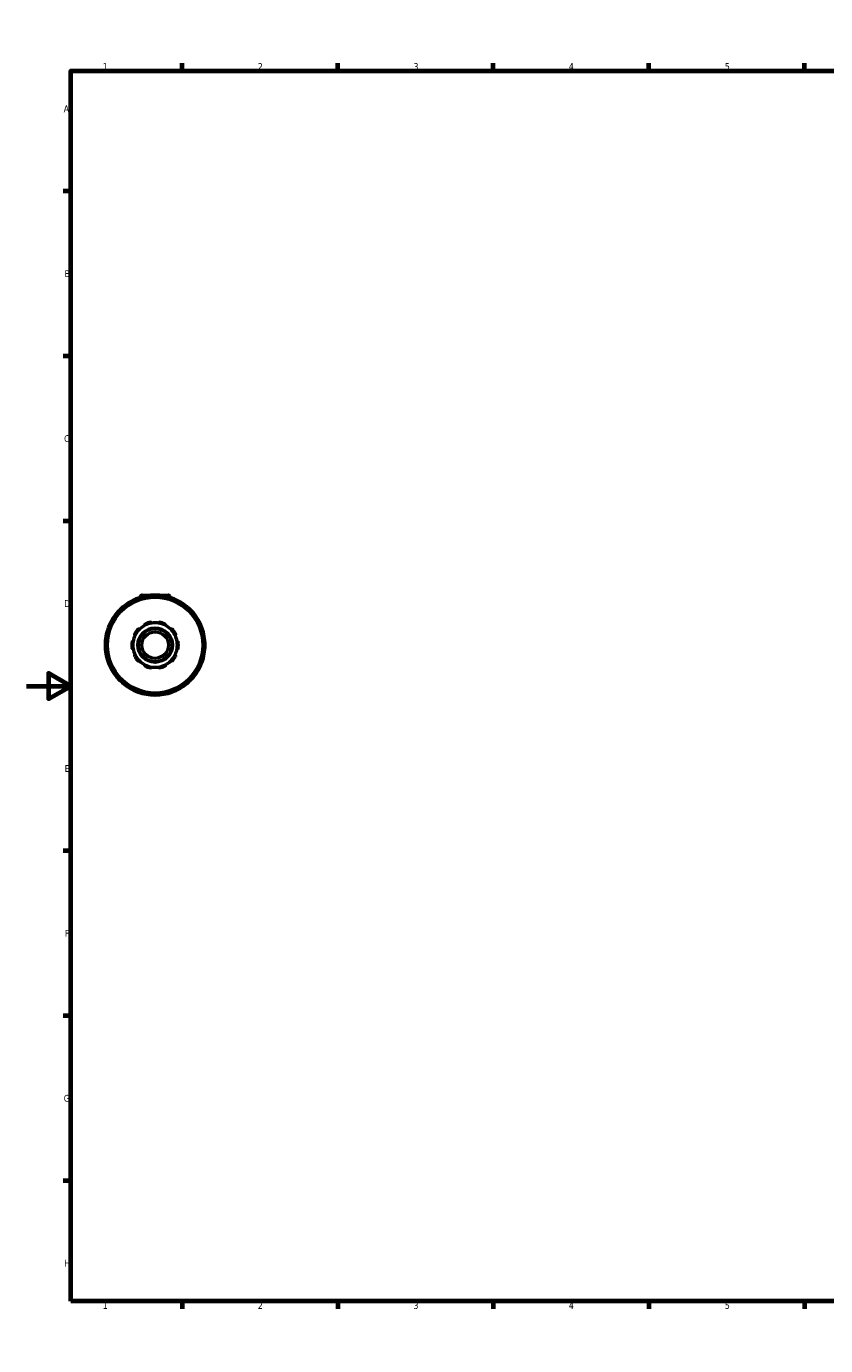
# Model space of a CAD drawing. Header units: millimetres. Extents: x 0 to 921, y -378 to 699.
# Tile 2 of 9: x 0 to 360, y 0 to 594. Entities that reach past the tile are written whole.
import ezdxf

# ---------------------------------------------------------------- set-up
doc = ezdxf.new("R2010")
doc.units = ezdxf.units.MM
for name, color, linetype, lineweight in [('Border (ANSI)', 7, 'Continuous', 70), ('Visible (ANSI)', 7, 'Continuous', 50), ('Visible Narrow (ANSI)', 7, 'Continuous', 35)]:
    doc.layers.add(name, color=color, linetype=linetype, lineweight=lineweight)
doc.styles.add('Note Text (ANSI)', font='tahoma.ttf')

# ---------------------------------------------------------------- blocks, each defined once
blk = doc.blocks.new('Borders Default Border')
at = {"layer": 'Border (ANSI)'}
for p, q in [((70.08, 574), (70.08, 577.45)), ((140.17, 574), (140.17, 577.45)), ((210.25, 574), (210.25, 577.45)), ((280.33, 574), (280.33, 577.45)), ((350.42, 574), (350.42, 577.45)), ((490.58, 574), (490.58, 577.45)), ((560.67, 574), (560.67, 577.45)), ((630.75, 574), (630.75, 577.45)), ((700.83, 574), (700.83, 577.45)), ((770.92, 574), (770.92, 577.45)), ((20, 519.75), (16.55, 519.75)), ((821, 519.75), (824.45, 519.75)), ((20, 445.5), (16.55, 445.5)), ((821, 445.5), (824.45, 445.5)), ((20, 371.25), (16.55, 371.25)), ((821, 371.25), (824.45, 371.25)), ((20, 222.75), (16.55, 222.75)), ((821, 222.75), (824.45, 222.75)), ((20, 148.5), (16.55, 148.5)), ((821, 148.5), (824.45, 148.5)), ((20, 74.25), (16.55, 74.25)), ((821, 74.25), (824.45, 74.25)), ((70.08, 20), (70.08, 16.55)), ((140.17, 20), (140.17, 16.55)), ((210.25, 20), (210.25, 16.55)), ((280.33, 20), (280.33, 16.55)), ((350.42, 20), (350.42, 16.55)), ((490.58, 20), (490.58, 16.55)), ((560.67, 20), (560.67, 16.55)), ((630.75, 20), (630.75, 16.55)), ((700.83, 20), (700.83, 16.55)), ((770.92, 20), (770.92, 16.55))]:
    blk.add_line(p, q, dxfattribs=at)
at = {"layer": 'Border (ANSI)', "flags": 128}
for points in [[(420.5, 594), (420.5, 574), (414.73, 584), (426.27, 584), (420.5, 574)], [(20, 20), (20, 574), (821, 574), (821, 20), (20, 20)], [(0, 297), (20, 297), (10, 302.77), (10, 291.23), (20, 297)], [(841, 297), (821, 297), (831, 302.77), (831, 291.23), (821, 297)], [(420.5, 0), (420.5, 20), (414.73, 10), (426.27, 10), (420.5, 20)]]:
    blk.add_lwpolyline(points, dxfattribs=at)
at = {"layer": 'Border (ANSI)', "attachment_point": 7, "style": 'Note Text (ANSI)'}
for s, insert, char_height in [('1', (34.35, 574.4), 3.05), ('2', (104.2, 574.4), 3.05), ('3', (174.26, 574.34), 3.05), ('4', (244.23, 574.4), 3.05), ('5', (314.48, 574.34), 3.05), ('6', (384.49, 574.34), 3.05), ('7', (454.6, 574.4), 3.05), ('8', (524.63, 574.33), 3.05), ('9', (594.7, 574.34), 3.05), ('10', (663.96, 574.34), 3.048), ('11', (734.04, 574.4), 3.048), ('12', (804.13, 574.4), 3.048), ('A', (16.78, 555.35), 3.05), ('A', (821.63, 555.35), 3.05), ('B', (17.15, 481.1), 3.05), ('B', (821.99, 481.1), 3.05), ('C', (16.95, 406.8), 3.05), ('C', (821.8, 406.8), 3.05), ('D', (16.96, 332.6), 3.05), ('D', (821.81, 332.6), 3.05), ('E', (17.21, 258.35), 3.05), ('E', (822.05, 258.35), 3.05), ('F', (17.29, 184.1), 3.05), ('F', (822.14, 184.1), 3.05), ('G', (16.81, 109.79), 3.05), ('G', (821.66, 109.79), 3.05), ('H', (16.97, 35.6), 3.05), ('H', (821.81, 35.6), 3.05), ('1', (34.35, 16.55), 3.05), ('2', (104.2, 16.55), 3.05), ('3', (174.26, 16.49), 3.05), ('4', (244.23, 16.55), 3.05), ('5', (314.48, 16.49), 3.05), ('6', (384.49, 16.49), 3.05), ('7', (454.6, 16.55), 3.05), ('8', (524.63, 16.48), 3.05), ('9', (594.7, 16.49), 3.05), ('10', (663.96, 16.49), 3.048), ('11', (734.04, 16.55), 3.048), ('12', (804.13, 16.55), 3.048)]:
    blk.add_mtext(s, dxfattribs=dict(at, insert=insert, char_height=char_height))

msp = doc.modelspace()

# ---------------------------------------------------------------- linework, layer by layer
at = {"layer": 'Visible (ANSI)'}
for p, q in [((50.023, 335.923), (50.214, 335.591)), ((51.209, 337.027), (51.209, 336.891)), ((52.109, 337.927), (63.809, 337.927)), ((54.584, 336.762), (54.584, 337.145)), ((61.334, 337.145), (61.334, 336.762)), ((64.709, 337.027), (64.709, 336.891)), ((65.703, 335.591), (65.894, 335.923)), ((40.838, 329.209), (41.17, 329.018)), ((44.368, 332.216), (44.177, 332.548)), ((71.74, 332.548), (71.549, 332.216)), ((74.747, 329.018), (75.079, 329.209)), ((37.795, 323.172), (37.463, 323.363)), ((78.454, 323.363), (78.122, 323.172)), ((36.241, 318.802), (36.624, 318.802)), ((79.293, 318.802), (79.676, 318.802)), ((36.624, 312.052), (36.241, 312.052)), ((79.676, 312.052), (79.293, 312.052)), ((37.463, 307.491), (37.795, 307.683)), ((78.122, 307.683), (78.454, 307.491)), ((41.17, 301.837), (40.838, 301.646)), ((44.177, 298.307), (44.368, 298.638)), ((71.549, 298.638), (71.74, 298.307)), ((75.079, 301.646), (74.747, 301.837)), ((50.214, 295.263), (50.023, 294.932)), ((54.584, 293.71), (54.584, 294.093)), ((61.334, 294.093), (61.334, 293.71)), ((65.894, 294.932), (65.703, 295.263))]:
    msp.add_line(p, q, dxfattribs=at)
for radius in [21.6, 7.774, 7.475, 5.98]:
    msp.add_circle((57.959, 315.427), radius, dxfattribs=at)
for centre, radius, start, end in [((57.959, 315.427), 22.5, 129.984954, 140.015046), ((57.959, 315.427), 22.5, 110.015046, 129.984954), ((43.789, 332.324), 0.448, 30, 129.984954), ((50.411, 336.147), 0.448, 110.015046, 210), ((57.959, 315.427), 22.5, 99.984954, 110.015046), ((52.109, 337.027), 0.9, 90, 180), ((57.959, 315.427), 22.5, 80.015046, 99.984954), ((54.135, 337.145), 0.449, 0, 99.984954), ((61.782, 337.145), 0.449, 80.015046, 180), ((57.959, 315.427), 22.5, 69.984954, 80.015046), ((63.809, 337.027), 0.9, 0, 90), ((57.959, 315.427), 22.5, 50.015046, 69.984954), ((65.506, 336.147), 0.449, 330, 69.984954), ((72.129, 332.324), 0.449, 50.015046, 150), ((57.959, 315.427), 22.5, 39.984954, 50.015046), ((57.959, 315.427), 22.5, 140.015046, 159.984954), ((41.062, 329.597), 0.449, 140.015046, 240), ((74.855, 329.597), 0.448, 300, 39.984954), ((57.959, 315.427), 22.5, 20.015046, 39.984954), ((57.959, 315.427), 22.5, 159.984954, 170.015046), ((37.239, 322.975), 0.449, 60, 159.984954), ((57.959, 315.427), 10.465, 137.149379, 150.850621), ((57.959, 315.427), 10.017, 134.583682, 153.416318), ((57.959, 315.427), 10.017, 117.416318, 134.583682), ((57.959, 315.427), 10.017, 98.583682, 117.416318), ((57.959, 315.427), 10.465, 101.149379, 114.850621), ((57.959, 315.427), 10.017, 81.416318, 98.583682), ((57.959, 315.427), 10.017, 62.583682, 81.416318), ((57.959, 315.427), 10.465, 65.149379, 78.850621), ((57.959, 315.427), 10.017, 45.416318, 62.583682), ((57.959, 315.427), 10.017, 26.583682, 45.416318), ((57.959, 315.427), 10.465, 29.149379, 42.850621), ((78.678, 322.975), 0.449, 20.015046, 120), ((57.959, 315.427), 22.5, 9.984954, 20.015046), ((57.959, 315.427), 22.5, 170.015046, 189.984954), ((36.241, 319.251), 0.448, 170.015046, 270), ((57.959, 315.427), 10.465, 173.149379, 186.850621), ((57.959, 315.427), 10.017, 170.583682, 189.416318), ((57.959, 315.427), 10.017, 153.416318, 170.583682), ((57.959, 315.427), 10.016, 9.416318, 26.583682), ((57.959, 315.427), 10.016, 350.583682, 9.416318), ((57.959, 315.427), 10.465, 353.149379, 6.850621), ((79.676, 319.251), 0.449, 270, 9.984954), ((57.959, 315.427), 22.5, 350.015046, 9.984954), ((36.241, 311.604), 0.448, 90, 189.984954), ((57.959, 315.427), 22.5, 189.984954, 200.015046), ((57.959, 315.427), 10.017, 189.416318, 206.583682), ((57.959, 315.427), 10.465, 209.149379, 222.850621), ((57.959, 315.427), 10.016, 206.583682, 225.416318), ((57.959, 315.427), 10.016, 314.583682, 333.416318), ((57.959, 315.427), 10.465, 317.149379, 330.850621), ((57.959, 315.427), 10.017, 333.416318, 350.583682), ((57.959, 315.427), 22.5, 339.984954, 350.015046), ((79.676, 311.604), 0.448, 350.015046, 90), ((57.959, 315.427), 22.5, 200.015046, 219.984954), ((37.239, 307.88), 0.449, 200.015046, 300), ((57.959, 315.427), 10.016, 225.416318, 242.583682), ((57.959, 315.427), 10.017, 242.583682, 261.416318), ((57.959, 315.427), 10.465, 245.149379, 258.850621), ((57.959, 315.427), 10.017, 261.416318, 278.583682), ((57.959, 315.427), 10.017, 278.583682, 297.416318), ((57.959, 315.427), 10.465, 281.149379, 294.850621), ((57.959, 315.427), 10.016, 297.416318, 314.583682), ((57.959, 315.427), 22.5, 320.015046, 339.984954), ((78.678, 307.88), 0.448, 240, 339.984954), ((41.062, 301.257), 0.449, 120, 219.984954), ((57.959, 315.427), 22.5, 219.984954, 230.015046), ((43.789, 298.531), 0.448, 230.015046, 330), ((57.959, 315.427), 22.5, 230.015046, 249.984954), ((57.959, 315.427), 22.5, 290.015046, 309.984954), ((72.129, 298.531), 0.448, 210, 309.984954), ((57.959, 315.427), 22.5, 309.984954, 320.015046), ((74.855, 301.257), 0.448, 320.015046, 60), ((50.411, 294.708), 0.449, 150, 249.984954), ((57.959, 315.427), 22.5, 249.984954, 260.015046), ((54.135, 293.71), 0.448, 260.015046, 0), ((57.959, 315.427), 22.5, 260.015046, 279.984954), ((61.782, 293.71), 0.448, 180, 279.984954), ((57.959, 315.427), 22.5, 279.984954, 290.015046), ((65.506, 294.708), 0.449, 290.015046, 30)]:
    msp.add_arc(centre, radius, start, end, dxfattribs=at)
for points, knots in [([(50.286, 322.545), (50.308, 322.568), (50.332, 322.589), (50.384, 322.625), (50.412, 322.641), (50.497, 322.677), (50.556, 322.687), (50.672, 322.689), (50.735, 322.676), (50.844, 322.63), (50.89, 322.598), (50.927, 322.561)], [0.084571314, 0.084571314, 0.084571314, 0.084571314, 0.094109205, 0.094109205, 0.103647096, 0.103647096, 0.122722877, 0.122722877, 0.145932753, 0.145932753, 0.167729, 0.167729, 0.167729, 0.167729]), ([(53.346, 324.319), (53.324, 324.365), (53.307, 324.42), (53.297, 324.538), (53.304, 324.601), (53.342, 324.711), (53.37, 324.764), (53.43, 324.833), (53.453, 324.855), (53.504, 324.893), (53.532, 324.91), (53.561, 324.923)], [0.161263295, 0.161263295, 0.161263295, 0.161263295, 0.183059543, 0.183059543, 0.206269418, 0.206269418, 0.2253452, 0.2253452, 0.234883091, 0.234883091, 0.244420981, 0.244420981, 0.244420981, 0.244420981]), ([(55.935, 325.695), (55.966, 325.701), (55.998, 325.704), (56.062, 325.703), (56.093, 325.699), (56.183, 325.678), (56.237, 325.652), (56.332, 325.585), (56.375, 325.538), (56.436, 325.436), (56.455, 325.383), (56.464, 325.332)], [0.084571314, 0.084571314, 0.084571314, 0.084571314, 0.094109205, 0.094109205, 0.103647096, 0.103647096, 0.122722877, 0.122722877, 0.145932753, 0.145932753, 0.167729, 0.167729, 0.167729, 0.167729]), ([(59.454, 325.332), (59.462, 325.383), (59.481, 325.436), (59.542, 325.538), (59.585, 325.585), (59.68, 325.652), (59.734, 325.678), (59.824, 325.699), (59.855, 325.703), (59.919, 325.704), (59.951, 325.701), (59.982, 325.695)], [0.161263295, 0.161263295, 0.161263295, 0.161263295, 0.183059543, 0.183059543, 0.206269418, 0.206269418, 0.2253452, 0.2253452, 0.234883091, 0.234883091, 0.244420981, 0.244420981, 0.244420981, 0.244420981]), ([(62.356, 324.923), (62.385, 324.91), (62.413, 324.893), (62.464, 324.855), (62.487, 324.833), (62.547, 324.764), (62.576, 324.711), (62.613, 324.601), (62.62, 324.538), (62.61, 324.42), (62.594, 324.365), (62.571, 324.319)], [0.084571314, 0.084571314, 0.084571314, 0.084571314, 0.094109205, 0.094109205, 0.103647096, 0.103647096, 0.122722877, 0.122722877, 0.145932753, 0.145932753, 0.167729, 0.167729, 0.167729, 0.167729]), ([(64.99, 322.561), (65.027, 322.598), (65.073, 322.63), (65.182, 322.676), (65.245, 322.689), (65.361, 322.687), (65.42, 322.677), (65.505, 322.641), (65.533, 322.625), (65.585, 322.589), (65.609, 322.568), (65.631, 322.545)], [0.161263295, 0.161263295, 0.161263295, 0.161263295, 0.183059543, 0.183059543, 0.206269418, 0.206269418, 0.2253452, 0.2253452, 0.234883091, 0.234883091, 0.244420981, 0.244420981, 0.244420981, 0.244420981]), ([(47.568, 316.676), (47.572, 316.707), (47.579, 316.739), (47.6, 316.799), (47.614, 316.827), (47.661, 316.906), (47.703, 316.95), (47.795, 317.019), (47.854, 317.046), (47.969, 317.072), (48.026, 317.073), (48.077, 317.066)], [0.084571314, 0.084571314, 0.084571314, 0.084571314, 0.094109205, 0.094109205, 0.103647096, 0.103647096, 0.122722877, 0.122722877, 0.145932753, 0.145932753, 0.167729, 0.167729, 0.167729, 0.167729]), ([(49.001, 319.91), (48.955, 319.934), (48.91, 319.968), (48.832, 320.058), (48.801, 320.114), (48.767, 320.224), (48.758, 320.283), (48.766, 320.375), (48.772, 320.407), (48.791, 320.467), (48.803, 320.497), (48.819, 320.525)], [0.161263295, 0.161263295, 0.161263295, 0.161263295, 0.183059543, 0.183059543, 0.206269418, 0.206269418, 0.2253452, 0.2253452, 0.234883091, 0.234883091, 0.244420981, 0.244420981, 0.244420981, 0.244420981]), ([(67.098, 320.525), (67.114, 320.497), (67.126, 320.467), (67.145, 320.407), (67.151, 320.375), (67.159, 320.283), (67.15, 320.224), (67.116, 320.114), (67.085, 320.058), (67.007, 319.968), (66.962, 319.934), (66.916, 319.91)], [0.084571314, 0.084571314, 0.084571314, 0.084571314, 0.094109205, 0.094109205, 0.103647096, 0.103647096, 0.122722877, 0.122722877, 0.145932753, 0.145932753, 0.167729, 0.167729, 0.167729, 0.167729]), ([(67.84, 317.066), (67.891, 317.073), (67.948, 317.072), (68.063, 317.046), (68.122, 317.019), (68.214, 316.95), (68.256, 316.906), (68.304, 316.827), (68.317, 316.799), (68.338, 316.739), (68.345, 316.707), (68.349, 316.676)], [0.161263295, 0.161263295, 0.161263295, 0.161263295, 0.183059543, 0.183059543, 0.206269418, 0.206269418, 0.2253452, 0.2253452, 0.234883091, 0.234883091, 0.244420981, 0.244420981, 0.244420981, 0.244420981]), ([(48.077, 313.789), (48.026, 313.781), (47.969, 313.783), (47.854, 313.809), (47.795, 313.836), (47.703, 313.905), (47.661, 313.948), (47.614, 314.027), (47.6, 314.056), (47.579, 314.116), (47.572, 314.148), (47.568, 314.179)], [0.161263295, 0.161263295, 0.161263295, 0.161263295, 0.183059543, 0.183059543, 0.206269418, 0.206269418, 0.2253452, 0.2253452, 0.234883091, 0.234883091, 0.244420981, 0.244420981, 0.244420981, 0.244420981]), ([(48.819, 310.33), (48.803, 310.358), (48.791, 310.387), (48.772, 310.448), (48.766, 310.479), (48.758, 310.571), (48.767, 310.631), (48.801, 310.741), (48.832, 310.797), (48.91, 310.886), (48.955, 310.921), (49.001, 310.945)], [0.084571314, 0.084571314, 0.084571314, 0.084571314, 0.094109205, 0.094109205, 0.103647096, 0.103647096, 0.122722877, 0.122722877, 0.145932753, 0.145932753, 0.167729, 0.167729, 0.167729, 0.167729]), ([(66.916, 310.945), (66.962, 310.921), (67.007, 310.886), (67.085, 310.797), (67.116, 310.741), (67.15, 310.631), (67.159, 310.571), (67.151, 310.479), (67.145, 310.448), (67.126, 310.387), (67.114, 310.358), (67.098, 310.33)], [0.161263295, 0.161263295, 0.161263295, 0.161263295, 0.183059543, 0.183059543, 0.206269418, 0.206269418, 0.2253452, 0.2253452, 0.234883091, 0.234883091, 0.244420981, 0.244420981, 0.244420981, 0.244420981]), ([(68.349, 314.179), (68.345, 314.148), (68.338, 314.116), (68.317, 314.056), (68.304, 314.027), (68.256, 313.948), (68.214, 313.905), (68.122, 313.836), (68.063, 313.809), (67.948, 313.783), (67.891, 313.781), (67.84, 313.789)], [0.084571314, 0.084571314, 0.084571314, 0.084571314, 0.094109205, 0.094109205, 0.103647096, 0.103647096, 0.122722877, 0.122722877, 0.145932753, 0.145932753, 0.167729, 0.167729, 0.167729, 0.167729]), ([(50.927, 308.293), (50.89, 308.257), (50.844, 308.225), (50.735, 308.179), (50.672, 308.166), (50.556, 308.168), (50.497, 308.178), (50.412, 308.214), (50.384, 308.229), (50.332, 308.266), (50.308, 308.287), (50.286, 308.31)], [0.161263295, 0.161263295, 0.161263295, 0.161263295, 0.183059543, 0.183059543, 0.206269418, 0.206269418, 0.2253452, 0.2253452, 0.234883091, 0.234883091, 0.244420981, 0.244420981, 0.244420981, 0.244420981]), ([(53.561, 305.931), (53.532, 305.945), (53.504, 305.961), (53.453, 306), (53.43, 306.021), (53.37, 306.091), (53.342, 306.144), (53.304, 306.253), (53.297, 306.317), (53.307, 306.435), (53.324, 306.489), (53.346, 306.536)], [0.084571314, 0.084571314, 0.084571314, 0.084571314, 0.094109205, 0.094109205, 0.103647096, 0.103647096, 0.122722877, 0.122722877, 0.145932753, 0.145932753, 0.167729, 0.167729, 0.167729, 0.167729]), ([(56.464, 305.523), (56.455, 305.472), (56.436, 305.419), (56.375, 305.317), (56.332, 305.27), (56.237, 305.203), (56.183, 305.177), (56.093, 305.156), (56.062, 305.152), (55.998, 305.151), (55.966, 305.154), (55.935, 305.16)], [0.161263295, 0.161263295, 0.161263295, 0.161263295, 0.183059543, 0.183059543, 0.206269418, 0.206269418, 0.2253452, 0.2253452, 0.234883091, 0.234883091, 0.244420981, 0.244420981, 0.244420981, 0.244420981]), ([(59.982, 305.16), (59.951, 305.154), (59.919, 305.151), (59.855, 305.152), (59.824, 305.156), (59.734, 305.177), (59.68, 305.203), (59.585, 305.27), (59.542, 305.317), (59.481, 305.419), (59.462, 305.472), (59.454, 305.523)], [0.084571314, 0.084571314, 0.084571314, 0.084571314, 0.094109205, 0.094109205, 0.103647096, 0.103647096, 0.122722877, 0.122722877, 0.145932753, 0.145932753, 0.167729, 0.167729, 0.167729, 0.167729]), ([(62.571, 306.536), (62.594, 306.489), (62.61, 306.435), (62.62, 306.317), (62.613, 306.253), (62.576, 306.144), (62.547, 306.091), (62.487, 306.021), (62.464, 306), (62.413, 305.961), (62.385, 305.945), (62.356, 305.931)], [0.161263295, 0.161263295, 0.161263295, 0.161263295, 0.183059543, 0.183059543, 0.206269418, 0.206269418, 0.2253452, 0.2253452, 0.234883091, 0.234883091, 0.244420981, 0.244420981, 0.244420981, 0.244420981]), ([(65.631, 308.31), (65.609, 308.287), (65.585, 308.266), (65.533, 308.229), (65.505, 308.214), (65.42, 308.178), (65.361, 308.168), (65.245, 308.166), (65.182, 308.179), (65.073, 308.225), (65.027, 308.257), (64.99, 308.293)], [0.084571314, 0.084571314, 0.084571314, 0.084571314, 0.094109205, 0.094109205, 0.103647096, 0.103647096, 0.122722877, 0.122722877, 0.145932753, 0.145932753, 0.167729, 0.167729, 0.167729, 0.167729])]:
    msp.add_open_spline(points, degree=3, knots=knots, dxfattribs=at)
at = {"layer": 'Visible Narrow (ANSI)'}
for p, q in [((43.766, 332.35), (43.501, 332.666)), ((50.024, 335.923), (50.381, 336.129)), ((50.258, 336.567), (50.399, 336.18)), ((50.629, 335.77), (50.423, 336.127)), ((51.615, 337.027), (51.21, 337.027)), ((54.129, 337.18), (54.058, 337.585)), ((54.135, 337.122), (54.135, 336.709)), ((54.17, 337.145), (54.582, 337.145)), ((61.335, 337.145), (61.747, 337.145)), ((61.782, 336.709), (61.782, 337.122)), ((61.86, 337.585), (61.788, 337.18)), ((64.707, 337.027), (64.302, 337.027)), ((65.495, 336.127), (65.288, 335.77)), ((65.518, 336.18), (65.659, 336.567)), ((65.537, 336.129), (65.893, 335.923)), ((72.416, 332.666), (72.151, 332.35)), ((40.72, 329.885), (41.035, 329.62)), ((40.839, 329.21), (41.045, 329.567)), ((41.44, 329.38), (41.082, 329.586)), ((43.8, 332.304), (44.006, 331.946)), ((43.819, 332.341), (44.176, 332.547)), ((71.741, 332.547), (72.098, 332.341)), ((71.911, 331.946), (72.117, 332.304)), ((74.835, 329.586), (74.477, 329.38)), ((74.872, 329.567), (75.078, 329.21)), ((74.882, 329.62), (75.197, 329.885)), ((37.206, 322.987), (36.819, 323.128)), ((37.256, 323.005), (37.462, 323.362)), ((37.259, 322.963), (37.616, 322.757)), ((78.301, 322.757), (78.658, 322.963)), ((78.455, 323.362), (78.661, 323.005)), ((79.098, 323.128), (78.711, 322.987)), ((35.801, 319.328), (36.206, 319.257)), ((36.241, 318.804), (36.241, 319.216)), ((36.677, 319.251), (36.264, 319.251)), ((79.653, 319.251), (79.24, 319.251)), ((79.676, 319.216), (79.676, 318.804)), ((79.711, 319.257), (80.116, 319.328)), ((36.206, 311.598), (35.801, 311.526)), ((36.241, 311.639), (36.241, 312.051)), ((36.264, 311.604), (36.677, 311.604)), ((79.24, 311.604), (79.653, 311.604)), ((79.676, 312.051), (79.676, 311.639)), ((80.116, 311.526), (79.711, 311.598)), ((36.819, 307.727), (37.206, 307.868)), ((37.462, 307.493), (37.256, 307.849)), ((37.616, 308.098), (37.259, 307.891)), ((78.658, 307.891), (78.301, 308.098)), ((78.661, 307.849), (78.455, 307.493)), ((78.711, 307.868), (79.098, 307.727)), ((41.035, 301.235), (40.72, 300.97)), ((41.045, 301.288), (40.839, 301.645)), ((41.082, 301.269), (41.44, 301.475)), ((43.501, 298.189), (43.766, 298.504)), ((44.006, 298.909), (43.8, 298.551)), ((44.176, 298.308), (43.819, 298.514)), ((72.098, 298.514), (71.741, 298.308)), ((72.117, 298.551), (71.911, 298.909)), ((72.151, 298.504), (72.416, 298.189)), ((74.477, 301.475), (74.835, 301.269)), ((75.078, 301.645), (74.872, 301.288)), ((75.197, 300.97), (74.882, 301.235)), ((50.381, 294.725), (50.024, 294.931)), ((50.399, 294.675), (50.258, 294.288)), ((50.423, 294.728), (50.629, 295.085)), ((54.058, 293.27), (54.129, 293.675)), ((54.135, 294.146), (54.135, 293.733)), ((54.582, 293.71), (54.17, 293.71)), ((61.747, 293.71), (61.335, 293.71)), ((61.782, 293.733), (61.782, 294.146)), ((61.788, 293.675), (61.86, 293.27)), ((65.288, 295.085), (65.495, 294.728)), ((65.659, 294.288), (65.518, 294.675)), ((65.893, 294.931), (65.537, 294.725))]:
    msp.add_line(p, q, dxfattribs=at)
msp.add_circle((57.959, 315.427), 21.301, dxfattribs=at)
for radius, start, end in [(22.052, 112.062351, 127.937649), (22.051, 100.486459, 109.513541), (22.052, 82.062351, 97.937649), (22.052, 70.486459, 79.513541), (22.052, 52.062351, 67.937649), (22.051, 142.062351, 157.937649), (22.051, 130.486459, 139.513541), (22.051, 40.486459, 49.513541), (22.051, 22.062351, 37.937649), (22.051, 160.486459, 169.513541), (22.051, 10.486459, 19.513541), (22.052, 172.062351, 187.937649), (22.052, 352.062351, 7.937649), (22.052, 190.486459, 199.513541), (22.052, 340.486459, 349.513541), (22.052, 202.062351, 217.937649), (22.051, 322.062351, 337.937649), (22.051, 220.486459, 229.513541), (22.052, 232.062351, 247.937649), (22.052, 292.062351, 307.937649), (22.052, 310.486459, 319.513541), (22.051, 250.486459, 259.513541), (22.051, 262.062351, 277.937649), (22.051, 280.486459, 289.513541)]:
    msp.add_arc((57.959, 315.427), radius, start, end, dxfattribs=at)

# ---------------------------------------------------------------- block references
msp.add_blockref('Borders Default Border', (0, 0))

doc.saveas('drawing.dxf')
